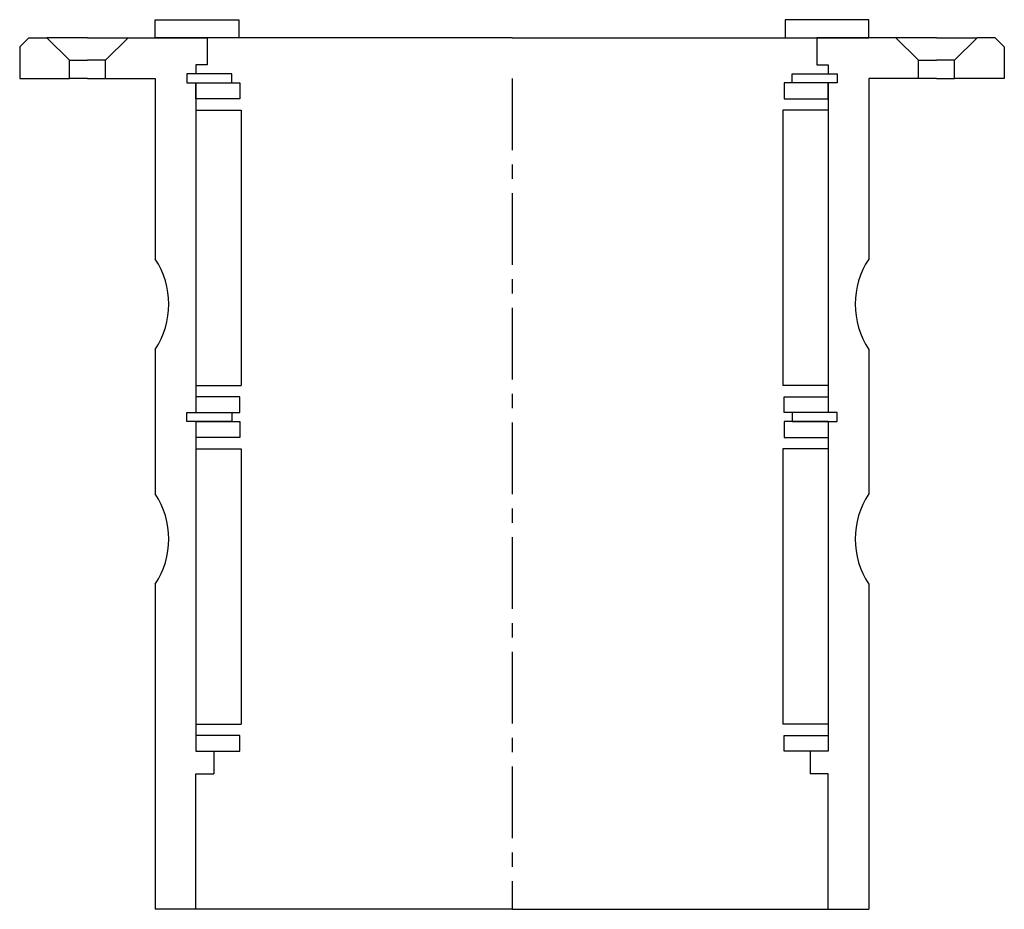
# Model space of a CAD drawing. Header units: millimetres. Extents: x -109 to 109, y -184 to 13.
import ezdxf

# ---------------------------------------------------------------- set-up
doc = ezdxf.new("R2010")
doc.units = ezdxf.units.MM
doc.header["$LTSCALE"] = 0.5
doc.header["$MEASUREMENT"] = 0
doc.linetypes.add('CENTER', pattern=[50.8, 31.75, -6.35, 6.35, -6.35])
doc.layers.get('0').update_dxf_attribs({"linetype": 'CONTINUOUS'})
doc.layers.add('Center', color=1, linetype='CENTER')

msp = doc.modelspace()

# ---------------------------------------------------------------- linework, layer by layer
for p, q in [((-79, 13), (-60.5, 13)), ((-79, 9), (-79, 13)), ((-60.5, 13), (-60.5, 9)), ((79, 13), (60.5, 13)), ((60.5, 13), (60.5, 9)), ((79, 9), (79, 13)), ((-109, 7), (-107, 9)), ((-107, 9), (-103, 9)), ((-103, 9), (-98, 4)), ((-94, 9), (-103, 9)), ((-94, 9), (-85, 9)), ((-85, 9), (-90, 4)), ((-85, 9), (-67.5, 9)), ((-60.5, 9), (-79, 9)), ((0, 9), (-67.5, 9)), ((-67.5, 9), (-67.5, 3)), ((0, 9), (67.5, 9)), ((60.5, 9), (79, 9)), ((85, 9), (67.5, 9)), ((67.5, 9), (67.5, 3)), ((85, 9), (90, 4)), ((94, 9), (85, 9)), ((94, 9), (103, 9)), ((103, 9), (98, 4)), ((107, 9), (103, 9)), ((109, 7), (107, 9)), ((-109, 7), (-109, 0)), ((109, 7), (109, 0)), ((-98, 0), (-98, 4)), ((-98, 4), (-94, 4)), ((-90, 4), (-94, 4)), ((-90, 0), (-90, 4)), ((-70, 3), (-70, 1)), ((-67.5, 3), (-70, 3)), ((67.5, 3), (70, 3)), ((70, 3), (70, 1)), ((90, 0), (90, 4)), ((90, 4), (94, 4)), ((98, 4), (94, 4)), ((98, 0), (98, 4)), ((-109, 0), (-98, 0)), ((-94, 0), (-98, 0)), ((-94, 0), (-90, 0)), ((-90, 0), (-79, 0)), ((-79, 0), (-79, -40)), ((-62, 1), (-72, 1)), ((-72, 1), (-72, -1)), ((-72, 1), (-72, -1)), ((-70, 1), (-72, 1)), ((-62, -1), (-62, 1)), ((62, 1), (72, 1)), ((62, -1), (62, 1)), ((70, 1), (72, 1)), ((72, 1), (72, -1)), ((72, 1), (72, -1)), ((79, 0), (79, -40)), ((90, 0), (79, 0)), ((94, 0), (90, 0)), ((94, 0), (98, 0)), ((109, 0), (98, 0)), ((-72, -1), (-62, -1)), ((-72, -1), (-70, -1)), ((-70, -1), (-70, -74)), ((-70, -1), (-60.25, -1)), ((-70, -4.5), (-70, -1)), ((-60.25, -1), (-60.25, -4.5)), ((70, -1), (60.25, -1)), ((60.25, -1), (60.25, -4.5)), ((72, -1), (62, -1)), ((70, -1), (70, -74)), ((70, -4.5), (70, -1)), ((72, -1), (70, -1)), ((-60.25, -4.5), (-70, -4.5)), ((60.25, -4.5), (70, -4.5)), ((-70, -7), (-70, -66)), ((-70, -7), (-60, -7)), ((-60, -7), (-60, -68)), ((60, -7), (60, -68)), ((70, -7), (60, -7)), ((70, -7), (70, -66)), ((-79, -60), (-79, -92)), ((79, -60), (79, -92)), ((-70, -68), (-60, -68)), ((70, -68), (60, -68)), ((-60.25, -70.5), (-70, -70.5)), ((-60.25, -74), (-60.25, -70.5)), ((60.25, -70.5), (70, -70.5)), ((60.25, -74), (60.25, -70.5)), ((-72, -74), (-62, -74)), ((-72, -76), (-72, -74)), ((-70, -74), (-60.25, -74)), ((-62, -74), (-62, -76)), ((70, -74), (60.25, -74)), ((72, -74), (62, -74)), ((62, -74), (62, -76)), ((72, -76), (72, -74)), ((-62, -76), (-72, -76)), ((-70, -76), (-70, -149)), ((-70, -76), (-60.25, -76)), ((-60.25, -76), (-60.25, -79.5)), ((60.25, -76), (60.25, -79.5)), ((70, -76), (60.25, -76)), ((62, -76), (72, -76)), ((70, -76), (70, -149)), ((-60.25, -79.5), (-70, -79.5)), ((60.25, -79.5), (70, -79.5)), ((-70, -82), (-60, -82)), ((-60, -82), (-60, -143)), ((60, -82), (60, -143)), ((70, -82), (60, -82)), ((-79, -112), (-79, -184)), ((79, -112), (79, -184)), ((-70, -143), (-60, -143)), ((70, -143), (60, -143)), ((-60.25, -145.5), (-70, -145.5)), ((-60.25, -149), (-60.25, -145.5)), ((60.25, -149), (60.25, -145.5)), ((60.25, -145.5), (70, -145.5)), ((-70, -149), (-60.25, -149)), ((-70, -149), (-66, -149)), ((-66, -149), (-66, -154)), ((70, -149), (60.25, -149)), ((70, -149), (66, -149)), ((66, -149), (66, -154)), ((-70, -184), (-70, -154)), ((-70, -154), (-66, -154)), ((70, -154), (66, -154)), ((70, -184), (70, -154)), ((-70, -184), (-79, -184)), ((0, -184), (-70, -184)), ((0, -184), (70, -184)), ((70, -184), (79, -184))]:
    msp.add_line(p, q)
for centre, start, end in [((-94.17, -50), 326.6015, 33.3985), ((94.17, -50), 146.6015, 213.3985), ((-94.17, -102), 326.6015, 33.3985), ((94.17, -102), 146.6015, 213.3985)]:
    msp.add_arc(centre, 18.17, start, end)
at = {"layer": 'Center'}
msp.add_line((0, 0), (0, -184), dxfattribs=at)

doc.saveas('drawing.dxf')
